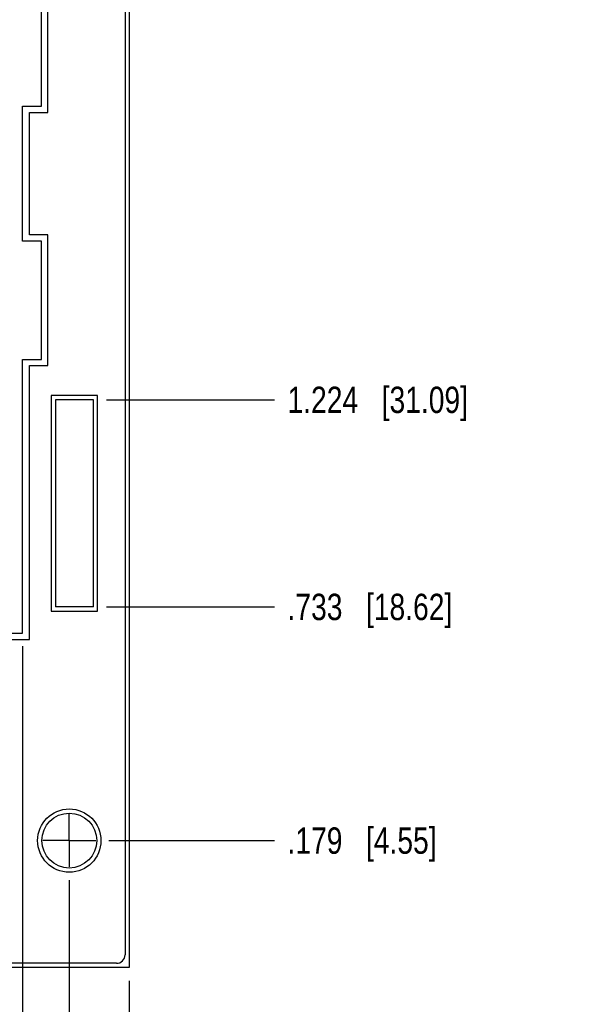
# Model space of a CAD drawing. Header units: inches. Extents: x 0 to 34, y 0 to 22.
# Tile 18 of 53: x 9.2 to 11.9, y 6.3 to 11. Entities that reach past the tile are written whole.
import ezdxf

# ---------------------------------------------------------------- set-up
doc = ezdxf.new("R2010")
doc.units = ezdxf.units.IN
doc.header["$LTSCALE"] = 1.87
doc.header["$MEASUREMENT"] = 0
doc.linetypes.add('CENTER', pattern=[0.6, 0.375, -0.075, 0.075, -0.075])
doc.layers.get('0').update_dxf_attribs({"linetype": 'CONTINUOUS'})
doc.layers.add('02___PRT_ALL_AXES', color=7, linetype='CONTINUOUS')
doc.layers.add('DIMENSIONS', color=7, linetype='CONTINUOUS')
doc.styles.get("Standard").update_dxf_attribs({"font": 'txt', "width": 0.8})
doc.dimstyles.new('DIMSTYLE_1', dxfattribs={"dimtxt": 0.125, "dimasz": 0.18, "dimexe": 0.18, "dimexo": 0.0625, "dimgap": 0.09, "dimtad": 0, "dimtih": 1, "dimtoh": 1, "dimdec": 3, "dimlfac": 0.5, "dimzin": 4, "dimdsep": 46, "dimtxsty": 'STANDARD', "dimblk": '_FILLED', "dimblk1": '_FILLED', "dimblk2": '_FILLED', "dimcen": 0.09, "dimadec": 0, "dimazin": 0, "dimtp": 0.01, "dimtm": 0.01, "dimtfac": 1, "dimtdec": 3, "dimtofl": 0, "dimtmove": 0, "dimatfit": 3, "dimldrblk": '_FILLED', "dimfxl": 1, "dimtolj": 1, "dimtzin": 4, "dimarcsym": 0})

# ---------------------------------------------------------------- blocks, each defined once
blk = doc.blocks.new('*D6')
at = {"layer": 'DIMENSIONS', "color": 2, "linetype": 'CONTINUOUS'}
blk.add_line((9.5998, 7.1025), (10.3836, 7.1025), dxfattribs=at)
at = {"layer": 'DIMENSIONS', "color": 2, "linetype": 'CONTINUOUS', "insert": (10.4461, 7.165), "char_height": 0.125, "width": 1.125, "attachment_point": 1, "line_spacing_factor": 0.9}
blk.add_mtext('.179{\\Ftxt.shx;\\W1.000000;\\H0.125000; }[4.55]', dxfattribs=at)
blk = doc.blocks.new('_FILLED')
at = {"color": 0, "linetype": 'BYBLOCK'}
blk.add_solid([(0, 0), (-1, 0.174), (-1, -0.174)], dxfattribs=at)
blk = doc.blocks.new('*D7')
at = {"layer": 'DIMENSIONS', "color": 2, "linetype": 'CONTINUOUS'}
blk.add_line((9.5886, 8.2105), (10.3836, 8.2105), dxfattribs=at)
at = {"layer": 'DIMENSIONS', "color": 2, "linetype": 'CONTINUOUS', "insert": (10.4461, 8.273), "char_height": 0.125, "width": 1.225, "attachment_point": 1, "line_spacing_factor": 0.9}
blk.add_mtext('.733{\\Ftxt.shx;\\W1.000000;\\H0.125000; }[18.62]', dxfattribs=at)
blk = doc.blocks.new('*D8')
at = {"layer": 'DIMENSIONS', "color": 2, "linetype": 'CONTINUOUS'}
blk.add_line((9.5886, 9.1925), (10.3836, 9.1925), dxfattribs=at)
at = {"layer": 'DIMENSIONS', "color": 2, "linetype": 'CONTINUOUS', "insert": (10.4461, 9.255), "char_height": 0.125, "width": 1.325, "attachment_point": 1, "line_spacing_factor": 0.9}
blk.add_mtext('1.224{\\Ftxt.shx;\\W1.000000;\\H0.125000; }[31.09]', dxfattribs=at)
blk = doc.blocks.new('*D9')
at = {"layer": 'DIMENSIONS', "color": 2, "linetype": 'CONTINUOUS'}
blk.add_line((9.5886, 14.0945), (10.3836, 14.0945), dxfattribs=at)
at = {"layer": 'DIMENSIONS', "color": 2, "linetype": 'CONTINUOUS', "insert": (10.4461, 14.157), "char_height": 0.125, "width": 1.325, "attachment_point": 1, "line_spacing_factor": 0.9}
blk.add_mtext('3.675{\\Ftxt.shx;\\W1.000000;\\H0.125000; }[93.35]', dxfattribs=at)
blk = doc.blocks.new('*D10')
at = {"layer": 'DIMENSIONS', "color": 2, "linetype": 'CONTINUOUS'}
blk.add_line((9.5886, 15.0765), (10.3836, 15.0765), dxfattribs=at)
at = {"layer": 'DIMENSIONS', "color": 2, "linetype": 'CONTINUOUS', "insert": (10.4461, 15.139), "char_height": 0.125, "width": 1.425, "attachment_point": 1, "line_spacing_factor": 0.9}
blk.add_mtext('4.166{\\Ftxt.shx;\\W1.000000;\\H0.125000; }[105.82]', dxfattribs=at)
blk = doc.blocks.new('*D11')
at = {"layer": 'DIMENSIONS', "color": 2, "linetype": 'CONTINUOUS'}
blk.add_line((9.2958, 16.3845), (10.3836, 16.3845), dxfattribs=at)
at = {"layer": 'DIMENSIONS', "color": 2, "linetype": 'CONTINUOUS', "insert": (10.4461, 16.447), "char_height": 0.125, "width": 1.425, "attachment_point": 1, "line_spacing_factor": 0.9}
blk.add_mtext('4.820{\\Ftxt.shx;\\W1.000000;\\H0.125000; }[122.43]', dxfattribs=at)
blk = doc.blocks.new('*D12')
at = {"layer": 'DIMENSIONS', "color": 2, "linetype": 'CONTINUOUS'}
blk.add_line((9.7586, 16.6285), (10.3836, 16.6285), dxfattribs=at)
at = {"layer": 'DIMENSIONS', "color": 2, "linetype": 'CONTINUOUS', "insert": (10.4461, 16.691), "char_height": 0.125, "width": 1.425, "attachment_point": 1, "line_spacing_factor": 0.9}
blk.add_mtext('4.942{\\Ftxt.shx;\\W1.000000;\\H0.125000; }[125.53]', dxfattribs=at)
blk = doc.blocks.new('*D15')
at = {"layer": 'DIMENSIONS', "color": 2, "linetype": 'CONTINUOUS'}
blk.add_line((9.6961, 6.438), (9.6961, 5.813), dxfattribs=at)
at = {"layer": 'DIMENSIONS', "color": 2, "linetype": 'CONTINUOUS', "insert": (9.6336, 5.7505), "char_height": 0.125, "width": 1.225, "attachment_point": 3, "rotation": 90, "line_spacing_factor": 0.9}
blk.add_mtext('.494{\\Ftxt.shx;\\W1.000000;\\H0.125000; }[12.55]', dxfattribs=at)
blk = doc.blocks.new('*D16')
at = {"layer": 'DIMENSIONS', "color": 2, "linetype": 'CONTINUOUS'}
blk.add_line((9.4121, 6.9148), (9.4121, 5.813), dxfattribs=at)
at = {"layer": 'DIMENSIONS', "color": 2, "linetype": 'CONTINUOUS', "insert": (9.3496, 5.7505), "char_height": 0.125, "width": 1.125, "attachment_point": 3, "rotation": 90, "line_spacing_factor": 0.9}
blk.add_mtext('.352{\\Ftxt.shx;\\W1.000000;\\H0.125000; }[8.94]', dxfattribs=at)
blk = doc.blocks.new('*D17')
at = {"layer": 'DIMENSIONS', "color": 2, "linetype": 'CONTINUOUS'}
blk.add_line((9.1901, 8.024), (9.1901, 5.813), dxfattribs=at)
at = {"layer": 'DIMENSIONS', "color": 2, "linetype": 'CONTINUOUS', "insert": (9.1276, 5.7505), "char_height": 0.125, "width": 1.125, "attachment_point": 3, "rotation": 90, "line_spacing_factor": 0.9}
blk.add_mtext('.241{\\Ftxt.shx;\\W1.000000;\\H0.125000; }[6.12]', dxfattribs=at)

msp = doc.modelspace()

# ---------------------------------------------------------------- linework, layer by layer
at = {"color": 7, "linetype": 'CONTINUOUS'}
for p, q in [((9.6961, 16.6285), (9.6961, 6.5005)), ((9.6761, 16.5685), (9.6761, 6.5605)), ((9.3101, 10.5545), (9.3101, 11.1745)), ((9.2801, 10.5845), (9.2801, 11.1445)), ((9.1901, 10.5845), (9.2801, 10.5845)), ((9.1901, 9.9445), (9.1901, 10.5845)), ((9.2241, 10.5545), (9.3101, 10.5545)), ((9.2241, 9.9745), (9.2241, 10.5545)), ((9.3101, 9.9745), (9.2241, 9.9745)), ((9.3101, 9.3545), (9.3101, 9.9745)), ((9.2801, 9.9445), (9.1901, 9.9445)), ((9.2801, 9.3845), (9.2801, 9.9445)), ((9.1901, 9.3845), (9.2801, 9.3845)), ((9.1901, 8.0865), (9.1901, 9.3845)), ((9.2241, 9.3545), (9.3101, 9.3545)), ((9.2241, 8.0565), (9.2241, 9.3545)), ((9.5461, 9.2125), (9.3261, 9.2125)), ((9.3261, 9.2125), (9.3261, 8.1905)), ((9.5461, 8.1905), (9.5461, 9.2125)), ((9.5261, 9.1925), (9.3461, 9.1925)), ((9.3461, 9.1925), (9.3461, 8.2105)), ((9.5261, 8.2105), (9.5261, 9.1925)), ((9.3261, 8.1905), (9.5461, 8.1905)), ((9.5261, 8.2105), (9.3461, 8.2105)), ((8.2741, 8.0865), (9.1901, 8.0865)), ((8.2701, 8.0565), (9.2241, 8.0565)), ((9.6961, 6.5005), (8.7774, 6.5005)), ((9.6361, 6.5205), (8.9681, 6.5205))]:
    msp.add_line(p, q, dxfattribs=at)
for radius in [0.15, 0.13]:
    msp.add_circle((9.4121, 7.1025), radius, dxfattribs=at)
msp.add_arc((9.6361, 6.5605), 0.04, 270, 360, dxfattribs=at)
at = {"layer": '02___PRT_ALL_AXES', "color": 7, "linetype": 'CENTER'}
for q in [(9.4121, 7.2277), (9.2869, 7.1025), (9.5373, 7.1025), (9.4121, 6.9773)]:
    msp.add_line((9.4121, 7.1025), q, dxfattribs=at)

# ---------------------------------------------------------------- dimensions: what is measured, and where the dimension line sits
at = {"layer": 'DIMENSIONS', "color": 2, "linetype": 'CONTINUOUS'}
for feature_location, offset, dtype, origin, picture, middle in [((9.7586, 16.6285), (0.625, 0), 0, (9.6961, 6.7445), '*D12', (11.1586, 16.6285)), ((9.2958, 16.3845), (1.0878, 0), 0, (9.2333, 6.7445), '*D11', (11.1586, 16.3845)), ((9.5886, 15.0765), (0.795, 0), 0, (9.5261, 6.7445), '*D10', (11.1586, 15.0765)), ((9.5886, 14.0945), (0.795, 0), 0, (9.5261, 6.7445), '*D9', (11.1086, 14.0945)), ((9.5886, 9.1925), (0.795, 0), 0, (9.5261, 6.7445), '*D8', (11.1086, 9.1925)), ((9.5886, 8.2105), (0.795, 0), 0, (9.5261, 6.7445), '*D7', (11.0586, 8.2105)), ((9.1901, 8.024), (0, -2.211), 1, (8.7081, 8.0865), '*D17', (9.3021, 4.9645)), ((9.5998, 7.1025), (0.7838, 0), 0, (9.5373, 6.7445), '*D6', (11.0086, 7.1025)), ((9.4121, 6.9148), (0, -1.1018), 1, (8.7081, 6.9773), '*D16', (9.5241, 4.9645)), ((9.6961, 6.438), (0, -0.625), 1, (8.7081, 6.5005), '*D15', (9.8305, 4.9145))]:
    dim = msp.add_ordinate_dim(feature_location=feature_location, offset=offset, dtype=dtype, origin=origin, dimstyle='DIMSTYLE_1', dxfattribs=at)
    dim.commit()
    dim.dimension.update_dxf_attribs({"geometry": picture, "text_midpoint": middle})

doc.saveas('drawing.dxf')
